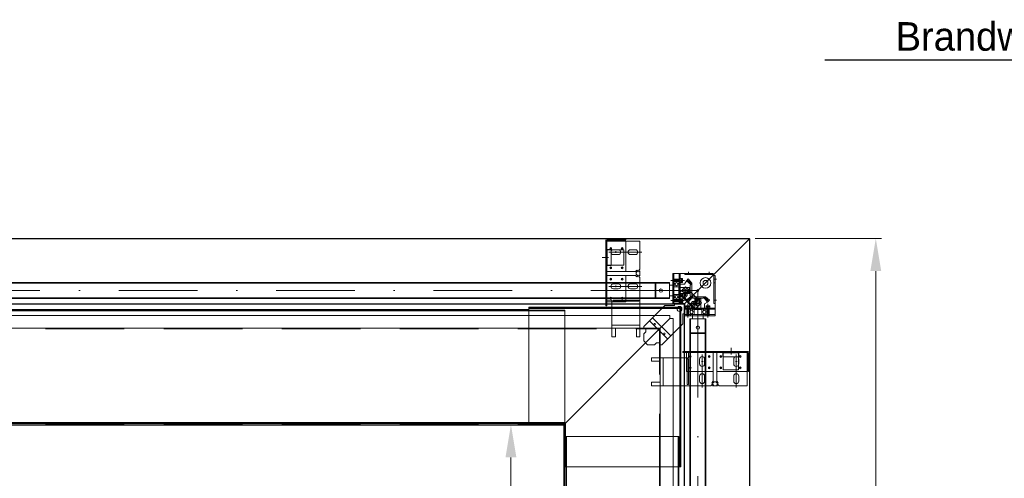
# Model space of a CAD drawing. Extents: x 50445 to 145605, y -10968 to 41989.
# Tile 36 of 256: x 56396 to 58989, y 13118 to 14324. Entities that reach past the tile are written whole.
import ezdxf
from ezdxf import colors
from ezdxf.entities.mleader import LeaderData, LeaderLine
from ezdxf.math import Vec2, Vec3

# ---------------------------------------------------------------- set-up
doc = ezdxf.new("R2010")
doc.units = 0
doc.header["$LTSCALE"] = 414.30304
doc.header["$MEASUREMENT"] = 0
doc.linetypes.add('DASHDOT', pattern=[1, 0.5, -0.25, 0, -0.25])
doc.linetypes.add('DASHED', pattern=[0.75, 0.5, -0.25])
doc.layers.get('0').update_dxf_attribs({"linetype": 'CONTINUOUS'})
doc.layers.get('Defpoints').update_dxf_attribs({"linetype": 'CONTINUOUS'})
for name, color, linetype, lineweight in [('BLECH', 5, 'CONTINUOUS', 35), ('GEWINDELINIEN', 94, 'CONTINUOUS', 18), ('HILFSLINIEN', 3, 'CONTINUOUS', 13), ('LIJN18', 30, 'CONTINUOUS', 18), ('MITTELLINIEN', 7, 'DASHDOT', 18), ('STAHLBAU', 7, 'CONTINUOUS', 35), ('UNSICHTBARE', 7, 'DASHED', 18)]:
    doc.layers.add(name, color=color, linetype=linetype, lineweight=lineweight)
doc.dimstyles.get("Standard").update_dxf_attribs({"dimtxt": 0.18, "dimasz": 0.18, "dimexe": 0.18, "dimexo": 0.0625, "dimgap": 0.09, "dimtad": 0, "dimtih": 1, "dimtoh": 1, "dimdec": 4, "dimzin": 0, "dimdsep": 46, "dimtxsty": 'Standard', "dimcen": 0.09, "dimadec": 0, "dimazin": 0, "dimtfac": 1, "dimtdec": 4, "dimtofl": 0, "dimtmove": 0, "dimatfit": 3, "dimfxl": 1, "dimtolj": 1, "dimtzin": 0, "dimarcsym": 0})

# ---------------------------------------------------------------- blocks, each defined once
blk = doc.blocks.new('*D520')
at = {"layer": 'Defpoints', "color": 0, "linetype": 'Continuous', "lineweight": 0, "transparency": 16777216}
for p in [(57828.9, 13258.9), (57689.6, 11658.9), (57828.9, 11658.9)]:
    blk.add_point(p, dxfattribs=at)
at = {"layer": 'LIJN18', "color": 0, "linetype": 'Continuous', "lineweight": 0, "transparency": 16777216}
for p, q in [((57813.9, 13258.9), (57674.6, 13258.9)), ((57689.6, 13172.9), (57689.6, 12627.3)), ((57689.6, 11744.9), (57689.6, 12290.6)), ((57813.9, 11658.9), (57674.6, 11658.9))]:
    blk.add_line(p, q, dxfattribs=at)
for points in [[(57675.3, 13172.9), (57704, 13172.9), (57689.6, 13258.9)], [(57675.3, 11744.9), (57704, 11744.9), (57689.6, 11658.9)]]:
    blk.add_solid(points, dxfattribs=at)
at = {"layer": 'LIJN18', "color": 0, "linetype": 'Continuous', "lineweight": 0, "transparency": 16777216, "insert": (57689.6, 12458.9), "char_height": 86, "attachment_point": 5, "rotation": 90}
blk.add_mtext('\\A1;1633', dxfattribs=at)
blk = doc.blocks.new('*D521')
at = {"layer": 'Defpoints', "color": 0, "linetype": 'Continuous', "lineweight": 0, "transparency": 16777216}
for p in [(58317.9, 13748.9), (58317.9, 11168.9), (58650.3, 11168.9)]:
    blk.add_point(p, dxfattribs=at)
at = {"layer": 'LIJN18', "color": 0, "linetype": 'Continuous', "lineweight": 0, "transparency": 16777216}
for p, q in [((58332.9, 13748.9), (58665.3, 13748.9)), ((58650.3, 13662.9), (58650.3, 12627.3)), ((58650.3, 11254.9), (58650.3, 12290.6)), ((58332.9, 11168.9), (58665.3, 11168.9))]:
    blk.add_line(p, q, dxfattribs=at)
for points in [[(58636, 13662.9), (58664.6, 13662.9), (58650.3, 13748.9)], [(58636, 11254.9), (58664.6, 11254.9), (58650.3, 11168.9)]]:
    blk.add_solid(points, dxfattribs=at)
at = {"layer": 'LIJN18', "color": 0, "linetype": 'Continuous', "lineweight": 0, "transparency": 16777216, "insert": (58650.3, 12458.9), "char_height": 86, "attachment_point": 5, "rotation": 90}
blk.add_mtext('\\A1;2613', dxfattribs=at)
blk = doc.blocks.new('_Dot')
at = {"color": 0, "linetype": 'ByBlock', "lineweight": -2}
blk.add_line((-0.5, 0), (-1, 0), dxfattribs=at)
at = {"color": 0, "linetype": 'ByBlock', "lineweight": 0, "const_width": 0.5}
blk.add_lwpolyline([(-0.25, 0, 1), (0.25, 0, 1)], format="xyb", close=True, dxfattribs=at)

msp = doc.modelspace()

# ---------------------------------------------------------------- linework, layer by layer
at = {"layer": 'BLECH', "lineweight": 0}
for p, q in [((58317.9, 13748.9), (56153.9, 13748.9)), ((58317.9, 13747.9), (56153.9, 13747.9)), ((57939.3, 13743.9), (57939.3, 13571.9)), ((57942.3, 13743.9), (57942.3, 13571.9)), ((57942.3, 13742.9), (57992.3, 13742.9)), ((58029.3, 13741.9), (57942.3, 13741.9)), ((57992.3, 13747.9), (57943.3, 13747.9)), ((57992.3, 13744.9), (57943.3, 13744.9)), ((57992.3, 13747.9), (57992.3, 13744.9)), ((57992.3, 13742.9), (57992.3, 13661.9)), ((58029.3, 13741.9), (58029.3, 13667.7)), ((58317.9, 13747.9), (58145.9, 13575.9)), ((58317.9, 13747.9), (58145.9, 13575.9)), ((58317.9, 13747.9), (58317.9, 13748.9)), ((58317.9, 13747.9), (58317.9, 12458.9)), ((58317.9, 13747.9), (58318.9, 13747.9)), ((58318.9, 13747.9), (58318.9, 12458.9)), ((57943.2, 13677.6), (57943.2, 13719.6)), ((57953.2, 13719.6), (57943.2, 13719.6)), ((57943.2, 13718.6), (57953.2, 13718.6)), ((57953.2, 13677.6), (57953.2, 13719.6)), ((57956.2, 13718.6), (57975.5, 13718.6)), ((57959.3, 13719.4), (57972.3, 13719.4)), ((58004.3, 13719.4), (58017.3, 13719.4)), ((57959.3, 13706.4), (57972.3, 13706.4)), ((58004.3, 13706.4), (58017.3, 13706.4)), ((58017.8, 13661.9), (57942.3, 13661.9)), ((57942.3, 13661.9), (57992.3, 13661.9)), ((57943.2, 13678.6), (57953.2, 13678.6)), ((57953.2, 13677.6), (57943.2, 13677.6)), ((58021.5, 13665.5), (58017.8, 13661.9)), ((58023.6, 13663.4), (58019.3, 13659.2)), ((58023.6, 13663.4), (58021.5, 13665.5)), ((58025.1, 13663.4), (58029.3, 13667.7)), ((58025.1, 13663.4), (58027.2, 13661.3)), ((58027.2, 13661.3), (58029.3, 13663.4)), ((58029.3, 13663.4), (58029.3, 13650.4)), ((58017.8, 13651.9), (57942.3, 13651.9)), ((57943.8, 13651.9), (57992.3, 13651.9)), ((58021.5, 13648.3), (58017.8, 13651.9)), ((58019.3, 13659.2), (58019.3, 13654.7)), ((58023.6, 13650.4), (58019.3, 13654.7)), ((58023.6, 13650.4), (58021.5, 13648.3)), ((58025.1, 13650.4), (58027.2, 13652.5)), ((58025.1, 13650.4), (58029.3, 13646.2)), ((58027.2, 13652.5), (58029.3, 13650.4)), ((58029.3, 13646.2), (58029.3, 13512.9)), ((58115.5, 13656.9), (58115.5, 13577.5)), ((58221.9, 13656.9), (58115.5, 13656.9)), ((58118.5, 13656.9), (58118.5, 13577.5)), ((58132.5, 13656.9), (58132.5, 13577.5)), ((58135.5, 13656.9), (58135.5, 13577.5)), ((58147.5, 13653.9), (58147.5, 13656.9)), ((58221.9, 13653.9), (58147.5, 13653.9)), ((58201.9, 13653.9), (58201.9, 13656.9)), ((58221.9, 13653.9), (58221.9, 13656.9)), ((58223.9, 13651.9), (58221.9, 13653.9)), ((58223.9, 13651.9), (58226.9, 13651.9)), ((58223.9, 13577.5), (58223.9, 13651.9)), ((58226.9, 13545.5), (58226.9, 13651.9)), ((57959.3, 13629.4), (57972.3, 13629.4)), ((57972.3, 13629.4), (57959.3, 13629.4)), ((57959.3, 13616.4), (57972.3, 13616.4)), ((57972.3, 13616.4), (57959.3, 13616.4)), ((58004.3, 13629.4), (58017.3, 13629.4)), ((58004.3, 13616.4), (58017.3, 13616.4)), ((58118.5, 13631.3), (58115.5, 13631.3)), ((58135.5, 13631.3), (58132.5, 13631.3)), ((58223.9, 13631.9), (58226.9, 13631.9)), ((57942.3, 13586.9), (57955.7, 13586.9)), ((57955.7, 13512.9), (57955.7, 13586.9)), ((57958.7, 13586.9), (58026.3, 13586.9)), ((57958.7, 13583.9), (57958.7, 13586.9)), ((57958.7, 13583.9), (58026.3, 13583.9)), ((57992.3, 13586.9), (57992.3, 13583.9)), ((58026.3, 13586.9), (58026.3, 13583.9)), ((58118.5, 13592.5), (58115.5, 13592.5)), ((58135.5, 13592.5), (58132.5, 13592.5)), ((57734.9, 13561.9), (56153.4, 13561.9)), ((57831.9, 13560.4), (56153.4, 13560.4)), ((57831.9, 13558.9), (56153.4, 13558.9)), ((58145.9, 13576.9), (56153.9, 13576.9)), ((58145.9, 13575.9), (56153.9, 13575.9)), ((57734.9, 13561.9), (57734.9, 13560.4)), ((57736.9, 13260.9), (57736.9, 13567.9)), ((57736.9, 13567.9), (58136.9, 13567.9)), ((57736.9, 13566.4), (58136.9, 13566.4)), ((57736.9, 13564.9), (58136.9, 13564.9)), ((57751.9, 13560.4), (57751.9, 13558.9)), ((57771.9, 13560.4), (57771.9, 13558.9)), ((57831.9, 13560.4), (57831.9, 13263.4)), ((57939.3, 13571.9), (57942.3, 13571.9)), ((57942.3, 13581.9), (57955.7, 13581.9)), ((58039.4, 13517.2), (58094.8, 13572.5)), ((58094.8, 13572.5), (58120.5, 13572.5)), ((58118.5, 13577.5), (58115.5, 13577.5)), ((58115.5, 13577.5), (58147.5, 13577.5)), ((58120.5, 13572.5), (58120.5, 13577.5)), ((58135.5, 13577.5), (58132.5, 13577.5)), ((58133.9, 13564.9), (58133.9, 13147.9)), ((58135.4, 13564.9), (58135.4, 13147.9)), ((58136.9, 13567.9), (58136.9, 13147.9)), ((58145.9, 13575.9), (58145.9, 13576.9)), ((58145.9, 13575.9), (58145.9, 12458.9)), ((58145.9, 13575.9), (58146.9, 13575.9)), ((58146.9, 13575.9), (58146.9, 12458.9)), ((58147.5, 13548.5), (58147.5, 13577.5)), ((58226.9, 13565.5), (58147.5, 13565.5)), ((58147.5, 13562.5), (58147.5, 13565.5)), ((58226.9, 13562.5), (58147.5, 13562.5)), ((58162.5, 13565.5), (58162.5, 13562.5)), ((58201.3, 13565.5), (58201.3, 13562.5)), ((58223.9, 13577.5), (58226.9, 13577.5)), ((56153.9, 13546.4), (58108.4, 13546.4)), ((57828.9, 13258.9), (58108.4, 13538.4)), ((57828.9, 13258.9), (58108.4, 13538.4)), ((58102.2, 13484.4), (58054.4, 13532.2)), ((58110.4, 13492.6), (58062.6, 13540.4)), ((58108.4, 13538.4), (58108.4, 13546.4)), ((58108.4, 13538.4), (58116.4, 13538.4)), ((58116.4, 12458.9), (58116.4, 13538.4)), ((58142.5, 13550.5), (58147.5, 13550.5)), ((58142.5, 13524.7), (58142.5, 13550.5)), ((58226.9, 13548.5), (58147.5, 13548.5)), ((58147.5, 13548.5), (58147.5, 13545.5)), ((58226.9, 13545.5), (58147.5, 13545.5)), ((58162.5, 13545.5), (58162.5, 13548.5)), ((58201.3, 13548.5), (58201.3, 13545.5)), ((56153.9, 13512.9), (58080.9, 13512.9)), ((57955.7, 13520.4), (58029.3, 13520.4)), ((57955.7, 13512.9), (58029.3, 13512.9)), ((57955.7, 13512.9), (57955.7, 13489.9)), ((58020.3, 13512.9), (57964.7, 13512.9)), ((57964.7, 13512.9), (57964.7, 13489.9)), ((58020.3, 13512.9), (58020.3, 13489.9)), ((58029.3, 13512.9), (58029.3, 13489.9)), ((58039.4, 13517.2), (58039.4, 13512.9)), ((58039.4, 13512.9), (58044.4, 13512.9)), ((58044.4, 13512.9), (58044.4, 13502.9)), ((58080.9, 13510.9), (58080.9, 13512.9)), ((58080.9, 13510.9), (58082.9, 13510.9)), ((58082.9, 12458.9), (58082.9, 13510.9)), ((58087.2, 13469.4), (58142.5, 13524.7)), ((57955.7, 13489.9), (57964.7, 13489.9)), ((58020.3, 13489.9), (58029.3, 13489.9)), ((58044.4, 13502.9), (58039.4, 13497.9)), ((58039.4, 13497.9), (58039.4, 13479.4)), ((58049.4, 13469.4), (58039.4, 13479.4)), ((58067.9, 13469.4), (58049.4, 13469.4)), ((58072.9, 13474.4), (58067.9, 13469.4)), ((58082.9, 13474.4), (58072.9, 13474.4)), ((58082.9, 13469.4), (58082.9, 13474.4)), ((58087.2, 13469.4), (58082.9, 13469.4)), ((58059.9, 13435.2), (58059.9, 13426.2)), ((58082.9, 13435.2), (58059.9, 13435.2)), ((58082.9, 13435.2), (58156.9, 13435.2)), ((58082.9, 13435.2), (58082.9, 13361.6)), ((58090.4, 13435.2), (58090.4, 13361.6)), ((58313.9, 13451.6), (58141.9, 13451.6)), ((58141.9, 13451.6), (58141.9, 13448.6)), ((58313.9, 13448.6), (58141.9, 13448.6)), ((58151.9, 13448.6), (58151.9, 13435.2)), ((58153.9, 13432.2), (58153.9, 13364.6)), ((58153.9, 13432.2), (58156.9, 13432.2)), ((58156.9, 13448.6), (58156.9, 13435.2)), ((58156.9, 13432.2), (58156.9, 13364.6)), ((58186.4, 13431.6), (58186.4, 13418.6)), ((58186.4, 13418.6), (58186.4, 13431.6)), ((58199.4, 13431.6), (58199.4, 13418.6)), ((58199.4, 13418.6), (58199.4, 13431.6)), ((58221.9, 13373.1), (58221.9, 13448.6)), ((58221.9, 13447.1), (58221.9, 13398.6)), ((58231.9, 13373.1), (58231.9, 13448.6)), ((58231.9, 13448.6), (58231.9, 13398.6)), ((58247.6, 13447.7), (58289.6, 13447.7)), ((58247.6, 13437.7), (58247.6, 13447.7)), ((58247.6, 13437.7), (58289.6, 13437.7)), ((58248.6, 13447.7), (58248.6, 13437.7)), ((58276.4, 13431.6), (58276.4, 13418.6)), ((58288.6, 13447.7), (58288.6, 13437.7)), ((58288.6, 13434.7), (58288.6, 13415.5)), ((58289.4, 13431.6), (58289.4, 13418.6)), ((58289.6, 13437.7), (58289.6, 13447.7)), ((58311.9, 13361.6), (58311.9, 13448.6)), ((58312.9, 13448.6), (58312.9, 13398.6)), ((58314.9, 13398.6), (58314.9, 13447.6)), ((58317.9, 13398.6), (58317.9, 13447.6)), ((58082.9, 13426.2), (58059.9, 13426.2)), ((58082.9, 13370.6), (58082.9, 13426.2)), ((58156.9, 13398.6), (58153.9, 13398.6)), ((58186.4, 13386.6), (58186.4, 13373.6)), ((58199.4, 13386.6), (58199.4, 13373.6)), ((58312.9, 13398.6), (58231.9, 13398.6)), ((58276.4, 13386.6), (58276.4, 13373.6)), ((58289.4, 13386.6), (58289.4, 13373.6)), ((58317.9, 13398.6), (58314.9, 13398.6)), ((58082.9, 13370.6), (58059.9, 13370.6)), ((58059.9, 13370.6), (58059.9, 13361.6)), ((58082.9, 13361.6), (58059.9, 13361.6)), ((58216.2, 13361.6), (58082.9, 13361.6)), ((58156.9, 13364.6), (58153.9, 13364.6)), ((58220.4, 13365.8), (58216.2, 13361.6)), ((58218.3, 13369.5), (58221.9, 13373.1)), ((58220.4, 13367.3), (58218.3, 13369.5)), ((58220.4, 13367.3), (58224.7, 13371.6)), ((58220.4, 13365.8), (58222.6, 13363.7)), ((58222.6, 13363.7), (58220.4, 13361.6)), ((58233.4, 13361.6), (58220.4, 13361.6)), ((58229.2, 13371.6), (58224.7, 13371.6)), ((58233.4, 13367.3), (58229.2, 13371.6)), ((58233.4, 13365.8), (58231.3, 13363.7)), ((58231.3, 13363.7), (58233.4, 13361.6)), ((58235.6, 13369.5), (58231.9, 13373.1)), ((58233.4, 13367.3), (58235.6, 13369.5)), ((58233.4, 13365.8), (58237.7, 13361.6)), ((58311.9, 13361.6), (58237.7, 13361.6)), ((57831.9, 13264.9), (56153.4, 13264.9)), ((57831.9, 13263.4), (56153.4, 13263.4)), ((57734.9, 13261.9), (56153.4, 13261.9)), ((56153.9, 13258.9), (57828.9, 13258.9)), ((57734.9, 13261.9), (57734.9, 13263.4)), ((57736.9, 13263.9), (57783.5, 13263.9)), ((57736.9, 13262.4), (57783.5, 13262.4)), ((57736.9, 13260.9), (57832.9, 13260.9)), ((57751.9, 13263.4), (57751.9, 13264.9)), ((57771.9, 13263.4), (57771.9, 13264.9)), ((57783.5, 13260.9), (57783.5, 13263.9)), ((57828.9, 13260.9), (57828.9, 13258.9)), ((57830.9, 13258.9), (57828.9, 13258.9)), ((57828.9, 12458.9), (57828.9, 13258.9)), ((57829.9, 13260.9), (57829.9, 13147.9)), ((57831.4, 13260.9), (57831.4, 13147.9)), ((57832.9, 13260.9), (57832.9, 13147.9)), ((57834.4, 13227.9), (57834.4, 12458.8)), ((57834.4, 13227.9), (58131.4, 13227.9)), ((57835.9, 13227.9), (57835.9, 12458.8)), ((58129.9, 13227.9), (58129.9, 12458.8)), ((58131.4, 13227.9), (58131.4, 12458.8)), ((57834.4, 13217.9), (57835.9, 13217.9)), ((58131.4, 13217.9), (58129.9, 13217.9)), ((57829.9, 13147.9), (58136.9, 13147.9)), ((57834.4, 13147.9), (57835.9, 13147.9)), ((58131.4, 13147.9), (58129.9, 13147.9)), ((57832.9, 13117.9), (57834.4, 13117.9)), ((58132.9, 13117.9), (58131.4, 13117.9))]:
    msp.add_line(p, q, dxfattribs=at)
at = {"layer": 'BLECH', "linetype": 'DASHED', "lineweight": 0}
for p, q in [((57942.3, 13718.6), (57943.2, 13718.6)), ((57953.2, 13718.6), (57956.2, 13718.6)), ((57975.5, 13718.6), (57987.3, 13718.6)), ((57987.3, 13718.6), (57987.3, 13678.6)), ((57942.3, 13678.6), (57943.2, 13678.6)), ((57953.2, 13678.6), (57987.3, 13678.6)), ((57992.3, 13651.9), (57992.3, 13586.9)), ((58149.3, 13621.7), (58131.6, 13604.1)), ((58149.3, 13621.7), (58191.7, 13579.3)), ((57992.3, 13583.9), (57992.3, 13581.9)), ((58131.6, 13604.1), (58174.1, 13561.6)), ((58133.1, 13605.5), (58175.5, 13563)), ((57955.7, 13581.9), (57992.3, 13581.9)), ((58191.7, 13579.3), (58174.1, 13561.6)), ((56153.9, 13510.9), (58080.9, 13510.9)), ((58080.9, 12458.9), (58080.9, 13510.9)), ((58151.9, 13435.2), (58151.9, 13398.6)), ((58248.6, 13448.6), (58248.6, 13447.7)), ((58248.6, 13437.7), (58248.6, 13403.6)), ((58288.6, 13448.6), (58288.6, 13447.7)), ((58288.6, 13437.7), (58288.6, 13434.7)), ((58288.6, 13403.6), (58248.6, 13403.6)), ((58288.6, 13415.5), (58288.6, 13403.6)), ((58153.9, 13398.6), (58151.9, 13398.6)), ((58221.9, 13398.6), (58156.9, 13398.6)), ((56153.9, 13260.9), (57828.9, 13260.9)), ((57830.9, 12458.9), (57830.9, 13258.9))]:
    msp.add_line(p, q, dxfattribs=at)
at = {"layer": 'BLECH', "lineweight": 0}
for centre, radius in [((57952.3, 13722.9), 2.5), ((57982.3, 13722.9), 2.5), ((57952.3, 13671.9), 2.5), ((57982.3, 13671.9), 2.5), ((57952.3, 13641.9), 2.5), ((57982.3, 13641.9), 2.5), ((58201.9, 13631.9), 14), ((58201.9, 13631.9), 6.5), ((58156.1, 13607.5), 3.5), ((58181.9, 13611.9), 2.5), ((57952.3, 13591.9), 2.5), ((57982.3, 13591.9), 2.5), ((58147.5, 13600.5), 2.5), ((58177.5, 13586.1), 3.5), ((58133.5, 13563.5), 6.5), ((58170.5, 13577.5), 2.5), ((58067.9, 13523.4), 2.1), ((58093.4, 13497.9), 2.1), ((58161.9, 13438.6), 2.5), ((58211.9, 13438.6), 2.5), ((58241.9, 13438.6), 2.5), ((58292.9, 13438.6), 2.5), ((58161.9, 13408.6), 2.5), ((58211.9, 13408.6), 2.5), ((58241.9, 13408.6), 2.5), ((58292.9, 13408.6), 2.5)]:
    msp.add_circle(centre, radius, dxfattribs=at)
at = {"layer": 'BLECH', "linetype": 'DASHED', "lineweight": 0}
for centre, radius in [((58156.1, 13607.5), 2.5), ((58147.5, 13600.5), 6), ((58147.5, 13600.5), 2.5), ((58177.5, 13586.1), 2.5), ((58170.5, 13577.5), 6), ((58170.5, 13577.5), 2.5)]:
    msp.add_circle(centre, radius, dxfattribs=at)
at = {"layer": 'BLECH', "lineweight": 0}
for centre, radius, start, end in [((57943.3, 13743.9), 4, 90, 180), ((57943.3, 13743.9), 1, 90, 180), ((57959.3, 13712.9), 6.5, 90, 270), ((57972.3, 13712.9), 6.5, 270, 90), ((58004.3, 13712.9), 6.5, 90, 270), ((58017.3, 13712.9), 6.5, 270, 90), ((57959.3, 13622.9), 6.5, 90, 270), ((57959.3, 13622.9), 6.5, 90, 270), ((57972.3, 13622.9), 6.5, 270, 90), ((57972.3, 13622.9), 6.5, 270, 90), ((58004.3, 13622.9), 6.5, 90, 270), ((58017.3, 13622.9), 6.5, 270, 90), ((58192.9, 13431.6), 6.5, 0, 180), ((58192.9, 13431.6), 6.5, 0, 180), ((58282.9, 13431.6), 6.5, 0, 180), ((58313.9, 13447.6), 4, 0, 90), ((58313.9, 13447.6), 1, 0, 90), ((58192.9, 13418.6), 6.5, 180, 0), ((58192.9, 13418.6), 6.5, 180, 0), ((58282.9, 13418.6), 6.5, 180, 0), ((58192.9, 13386.6), 6.5, 0, 180), ((58282.9, 13386.6), 6.5, 0, 180), ((58192.9, 13373.6), 6.5, 180, 0), ((58282.9, 13373.6), 6.5, 180, 0)]:
    msp.add_arc(centre, radius, start, end, dxfattribs=at)
for p in [(57952.3, 13722.9), (57982.3, 13722.9), (57952.3, 13671.9), (57982.3, 13671.9), (57952.3, 13641.9), (57982.3, 13641.9), (57952.3, 13591.9), (57982.3, 13591.9), (58147.5, 13600.5), (58170.5, 13577.5), (58161.9, 13438.6), (58211.9, 13438.6), (58241.9, 13438.6), (58292.9, 13438.6), (58161.9, 13408.6), (58211.9, 13408.6), (58241.9, 13408.6), (58292.9, 13408.6)]:
    msp.add_point(p, dxfattribs=at)
at = {"layer": 'BLECH', "linetype": 'DASHED', "lineweight": 0}
for p in [(58156.1, 13607.5), (58177.5, 13586.1)]:
    msp.add_point(p, dxfattribs=at)
at = {"layer": 'GEWINDELINIEN', "lineweight": 0}
for p, q in [((58132.5, 13640.8), (58115.5, 13640.8)), ((58132.5, 13636), (58115.5, 13636)), ((58159.2, 13615.9), (58148, 13615.9)), ((58159.9, 13615.9), (58159.2, 13615.9)), ((58132.8, 13587.8), (58115.8, 13587.8)), ((58159.2, 13607.9), (58148, 13607.9)), ((58159.9, 13607.9), (58159.2, 13607.9)), ((58177.9, 13589.9), (58177.9, 13589.2)), ((58177.9, 13589.2), (58177.9, 13578)), ((58185.9, 13589.9), (58185.9, 13589.2)), ((58185.9, 13589.2), (58185.9, 13578)), ((58132.8, 13583), (58115.8, 13583)), ((58153, 13562.8), (58153, 13545.8)), ((58157.8, 13562.8), (58157.8, 13545.8)), ((58206, 13562.8), (58206, 13545.8)), ((58210.8, 13562.8), (58210.8, 13545.8))]:
    msp.add_line(p, q, dxfattribs=at)
at = {"layer": 'HILFSLINIEN', "lineweight": 0}
for p, q in [((57965.8, 13715.4), (57965.8, 13711.1)), ((57930.1, 13699.1), (57946.9, 13699.1)), ((57947.3, 13712.9), (58034.3, 13712.9)), ((58156.9, 13654.2), (58156.9, 13660.9)), ((58156.9, 13653.9), (58156.9, 13656.9)), ((58211.9, 13654.6), (58211.9, 13660.9)), ((58211.9, 13653.9), (58211.9, 13656.9)), ((58223.9, 13641.9), (58226.9, 13641.9)), ((58224.6, 13641.9), (58230.9, 13641.9)), ((57947.3, 13622.9), (58034.3, 13622.9)), ((57965.8, 13625.4), (57965.8, 13621.1)), ((57965.8, 13625.4), (57965.8, 13621.1)), ((58181.9, 13611.9), (58056.1, 13611.9)), ((58181.9, 13611.9), (58181.9, 13485.9)), ((58223.9, 13586.9), (58226.9, 13586.9)), ((58224.3, 13586.9), (58230.9, 13586.9)), ((58269.1, 13460.9), (58269.1, 13444)), ((58192.9, 13443.6), (58192.9, 13356.6)), ((58282.9, 13443.6), (58282.9, 13356.6)), ((58195.4, 13425.1), (58191.1, 13425.1)), ((58195.4, 13425.1), (58191.1, 13425.1)), ((58285.4, 13425.1), (58281.1, 13425.1)), ((56153.9, 13257.4), (57828.9, 13257.4))]:
    msp.add_line(p, q, dxfattribs=at)
at = {"layer": 'MITTELLINIEN', "lineweight": 0}
for p, q in [((58146.5, 13638.4), (58110.5, 13638.4)), ((58164.9, 13628.9), (58154, 13639.9)), ((58107.3, 13611.9), (51650.3, 13611.9)), ((58134.9, 13611.9), (58063.5, 13611.9)), ((58165, 13611.9), (58134.9, 13611.9)), ((58146.8, 13585.4), (58110.8, 13585.4)), ((58164.9, 13594.9), (58154, 13584)), ((58164.9, 13594.9), (58154, 13584)), ((58181.9, 13595), (58181.9, 13564.9)), ((58198.9, 13594.9), (58209.9, 13584)), ((58155.4, 13576.8), (58155.4, 13540.8)), ((58181.9, 13564.9), (58181.9, 13493.5)), ((58208.4, 13576.8), (58208.4, 13540.8)), ((58181.9, 13537.5), (58181.9, 11380.3))]:
    msp.add_line(p, q, dxfattribs=at)
at = {"layer": 'STAHLBAU', "lineweight": 0}
for p, q in [((58116.1, 13641.4), (58115.5, 13640.8)), ((58115.5, 13640.8), (58115.5, 13636)), ((58116.1, 13635.4), (58115.5, 13636)), ((58135.5, 13641.4), (58116.1, 13641.4)), ((58116.1, 13641.4), (58116.1, 13635.4)), ((58132.5, 13641.4), (58132.5, 13635.4)), ((58135.5, 13643.4), (58141, 13643.4)), ((58135.5, 13633.4), (58135.5, 13643.4)), ((58141.5, 13642.9), (58141.5, 13633.9)), ((58146.5, 13628.9), (58151.5, 13637.3)), ((58156.6, 13642.5), (58151.5, 13637.3)), ((58163.4, 13627.4), (58151.5, 13637.3)), ((58165.7, 13631.5), (58156.6, 13642.5)), ((58107.3, 13632.9), (51650.3, 13632.9)), ((58107.3, 13631.4), (51650.3, 13631.4)), ((58069, 13630.4), (58070.8, 13631.4)), ((58069, 13593.4), (58069, 13630.4)), ((58070.8, 13631.4), (58107.5, 13631.4)), ((58070.8, 13592.4), (58070.8, 13631.4)), ((58107.3, 13632.9), (58107.3, 13590.9)), ((58107.5, 13592.4), (58107.5, 13631.4)), ((58107.5, 13625.9), (58118.5, 13625.9)), ((58135.5, 13635.4), (58116.1, 13635.4)), ((58118.5, 13622.9), (58118.5, 13634.4)), ((58118.5, 13631.3), (58122.5, 13631.3)), ((58118.5, 13626.2), (58122.5, 13626.2)), ((58118.5, 13597.9), (58118.5, 13625.9)), ((58118.5, 13600.9), (58118.5, 13622.9)), ((58118.5, 13621.9), (58132, 13621.9)), ((58119.5, 13635.4), (58131.5, 13635.4)), ((58119.5, 13621.9), (58131.5, 13621.9)), ((58128.6, 13631.3), (58132.5, 13631.3)), ((58128.6, 13626.2), (58132.5, 13626.2)), ((58132, 13601.9), (58132, 13621.9)), ((58160, 13619.9), (58132, 13619.9)), ((58161.6, 13619.9), (58132, 13619.9)), ((58132.5, 13622.9), (58132.5, 13634.4)), ((58132.5, 13628.9), (58132.5, 13594.9)), ((58146.5, 13628.9), (58132.5, 13628.9)), ((58132.5, 13622.9), (58132.5, 13600.9)), ((58135.5, 13633.4), (58141, 13633.4)), ((58141.8, 13615.2), (58139.9, 13611.9)), ((58141.8, 13608.6), (58139.9, 13611.9)), ((58159.2, 13615.2), (58141.8, 13615.2)), ((58141.8, 13615.2), (58141.8, 13608.6)), ((58148, 13615.9), (58148, 13607.9)), ((58159.2, 13615.2), (58160, 13616)), ((58159.2, 13615.2), (58159.2, 13608.6)), ((58160, 13603.9), (58160, 13619.9)), ((58160, 13616), (58160, 13607.8)), ((58165.7, 13629.7), (58161.6, 13625.6)), ((58161.6, 13625.6), (58161.6, 13598.2)), ((58165.7, 13631.5), (58165.7, 13592.3)), ((58107.3, 13592.4), (51650.3, 13592.4)), ((58107.3, 13590.9), (51650.3, 13590.9)), ((58069, 13593.4), (58070.8, 13592.4)), ((58070.8, 13592.4), (58107.5, 13592.4)), ((58107.5, 13597.9), (58118.5, 13597.9)), ((58116.4, 13588.4), (58115.8, 13587.8)), ((58115.8, 13587.8), (58115.8, 13583)), ((58135.8, 13588.4), (58116.4, 13588.4)), ((58116.4, 13588.4), (58116.4, 13582.4)), ((58118.5, 13601.9), (58132, 13601.9)), ((58118.5, 13589.4), (58118.5, 13600.9)), ((58118.5, 13597.7), (58122.5, 13597.7)), ((58118.5, 13592.6), (58122.5, 13592.6)), ((58119.5, 13601.9), (58131.5, 13601.9)), ((58119.5, 13588.4), (58131.5, 13588.4)), ((58128.6, 13597.7), (58132.5, 13597.7)), ((58128.6, 13592.6), (58132.5, 13592.6)), ((58160, 13603.9), (58132, 13603.9)), ((58161.6, 13603.9), (58132, 13603.9)), ((58132.5, 13589.4), (58132.5, 13600.9)), ((58146.5, 13594.9), (58132.5, 13594.9)), ((58132.8, 13588.4), (58132.8, 13582.4)), ((58135.8, 13590.4), (58141.3, 13590.4)), ((58135.8, 13580.4), (58135.8, 13590.4)), ((58159.2, 13608.6), (58141.8, 13608.6)), ((58141.8, 13589.9), (58141.8, 13580.9)), ((58146.5, 13594.9), (58151.5, 13586.5)), ((58162.3, 13595.7), (58151.4, 13586.6)), ((58151.4, 13586.6), (58156.5, 13581.4)), ((58163.4, 13596.4), (58151.5, 13586.5)), ((58156.6, 13581.3), (58151.5, 13586.5)), ((58166.5, 13593.4), (58156.5, 13581.4)), ((58165.7, 13592.3), (58156.6, 13581.3)), ((58159.2, 13608.6), (58160, 13607.8)), ((58165.7, 13594.1), (58161.6, 13598.2)), ((58162.3, 13595.7), (58201.5, 13595.7)), ((58164.2, 13595.7), (58168.3, 13591.6)), ((58168.3, 13591.6), (58195.6, 13591.6)), ((58173.9, 13591.6), (58173.9, 13562.5)), ((58173.9, 13590), (58173.9, 13562)), ((58189.9, 13590), (58173.9, 13590)), ((58177.8, 13590), (58186.1, 13590)), ((58178.6, 13589.2), (58177.8, 13590)), ((58178.6, 13589.2), (58178.6, 13571.8)), ((58178.6, 13589.2), (58185.3, 13589.2)), ((58185.3, 13589.2), (58186.1, 13590)), ((58185.3, 13589.2), (58185.3, 13571.8)), ((58189.9, 13591.6), (58189.9, 13562.5)), ((58189.9, 13590), (58189.9, 13562)), ((58199.7, 13595.7), (58195.6, 13591.6)), ((58197.4, 13593.4), (58207.4, 13581.4)), ((58201.5, 13595.7), (58212.5, 13586.6)), ((58212.5, 13586.6), (58207.4, 13581.4)), ((58116.4, 13582.4), (58115.8, 13583)), ((58135.8, 13582.4), (58116.4, 13582.4)), ((58135.8, 13580.4), (58141.3, 13580.4)), ((58150.4, 13565.8), (58150.4, 13571.3)), ((58160.4, 13565.8), (58150.4, 13565.8)), ((58150.9, 13571.8), (58159.9, 13571.8)), ((58152.4, 13565.8), (58152.4, 13546.4)), ((58152.4, 13562.8), (58158.4, 13562.8)), ((58164.9, 13576.5), (58156.5, 13581.4)), ((58158.4, 13565.8), (58158.4, 13546.4)), ((58158.4, 13549.5), (58158.4, 13561.5)), ((58170.9, 13562.5), (58159.4, 13562.5)), ((58160.4, 13565.8), (58160.4, 13571.3)), ((58162.6, 13558.6), (58162.6, 13562.5)), ((58164.9, 13576.5), (58164.9, 13562.5)), ((58164.9, 13562.5), (58198.9, 13562.5)), ((58167.7, 13558.6), (58167.7, 13562.5)), ((58170.9, 13562.5), (58192.9, 13562.5)), ((58171.9, 13548.5), (58171.9, 13562)), ((58191.9, 13562), (58171.9, 13562)), ((58171.9, 13549.5), (58171.9, 13561.5)), ((58177.9, 13578), (58185.9, 13578)), ((58178.6, 13571.8), (58185.3, 13571.8)), ((58178.6, 13571.8), (58181.9, 13569.9)), ((58185.3, 13571.8), (58181.9, 13569.9)), ((58191.9, 13548.5), (58191.9, 13562)), ((58191.9, 13549.5), (58191.9, 13561.5)), ((58204.4, 13562.5), (58192.9, 13562.5)), ((58196.2, 13558.6), (58196.2, 13562.5)), ((58198.9, 13576.5), (58207.4, 13581.4)), ((58198.9, 13576.5), (58198.9, 13562.5)), ((58201.3, 13558.6), (58201.3, 13562.5)), ((58203.4, 13565.8), (58203.4, 13571.3)), ((58213.4, 13565.8), (58203.4, 13565.8)), ((58203.9, 13571.8), (58212.9, 13571.8)), ((58205.4, 13565.8), (58205.4, 13546.4)), ((58205.4, 13562.8), (58211.4, 13562.8)), ((58205.4, 13549.5), (58205.4, 13561.5)), ((58211.4, 13565.8), (58211.4, 13546.4)), ((58213.4, 13565.8), (58213.4, 13571.3)), ((58152.4, 13546.4), (58158.4, 13546.4)), ((58152.4, 13546.4), (58153, 13545.8)), ((58153, 13545.8), (58157.8, 13545.8)), ((58158.4, 13546.4), (58157.8, 13545.8)), ((58170.9, 13548.5), (58159.4, 13548.5)), ((58160.9, 13537.5), (58160.9, 11380.3)), ((58160.9, 13537.5), (58202.9, 13537.5)), ((58162.4, 13537.5), (58162.4, 11380.3)), ((58201.4, 13537.5), (58162.4, 13537.5)), ((58162.4, 13500.8), (58162.4, 13537.5)), ((58162.6, 13548.5), (58162.6, 13552.4)), ((58167.7, 13548.5), (58167.7, 13552.4)), ((58167.9, 13537.5), (58167.9, 13548.5)), ((58195.9, 13548.5), (58167.9, 13548.5)), ((58192.9, 13548.5), (58170.9, 13548.5)), ((58204.4, 13548.5), (58192.9, 13548.5)), ((58195.9, 13537.5), (58195.9, 13548.5)), ((58196.2, 13548.5), (58196.2, 13552.4)), ((58201.3, 13548.5), (58201.3, 13552.4)), ((58201.4, 13537.5), (58201.4, 11380.3)), ((58201.4, 13500.8), (58201.4, 13537.5)), ((58202.9, 13537.5), (58202.9, 11380.3)), ((58205.4, 13546.4), (58211.4, 13546.4)), ((58205.4, 13546.4), (58206, 13545.8)), ((58206, 13545.8), (58210.8, 13545.8)), ((58211.4, 13546.4), (58210.8, 13545.8)), ((58201.4, 13500.8), (58162.4, 13500.8)), ((58163.4, 13499), (58162.4, 13500.8)), ((58200.4, 13499), (58163.4, 13499)), ((58200.4, 13499), (58201.4, 13500.8))]:
    msp.add_line(p, q, dxfattribs=at)
for centre, radius in [((58084.5, 13611.9), 4.25), ((58125.5, 13628.7), 4), ((58125.5, 13595.1), 4), ((58165.1, 13555.5), 4), ((58198.7, 13555.5), 4), ((58181.9, 13514.5), 4.25)]:
    msp.add_circle(centre, radius, dxfattribs=at)
for centre, radius, start, end in [((58141, 13642.9), 0.5, 0, 90), ((58119.5, 13634.4), 1, 90, 180), ((58119.5, 13622.9), 1, 180, 270), ((58131.5, 13634.4), 1, 0, 90), ((58131.5, 13622.9), 1, 270, 0), ((58141, 13633.9), 0.5, 270, 0), ((58119.5, 13600.9), 1, 90, 180), ((58119.5, 13589.4), 1, 180, 270), ((58131.5, 13600.9), 1, 0, 90), ((58131.5, 13589.4), 1, 270, 0), ((58141.3, 13589.9), 0.5, 0, 90), ((58141.3, 13580.9), 0.5, 270, 0), ((58150.9, 13571.3), 0.5, 90, 180), ((58159.4, 13561.5), 1, 90, 180), ((58159.9, 13571.3), 0.5, 0, 90), ((58170.9, 13561.5), 1, 0, 90), ((58192.9, 13561.5), 1, 90, 180), ((58203.9, 13571.3), 0.5, 90, 180), ((58204.4, 13561.5), 1, 0, 90), ((58212.9, 13571.3), 0.5, 0, 90), ((58159.4, 13549.5), 1, 180, 270), ((58170.9, 13549.5), 1, 270, 0), ((58192.9, 13549.5), 1, 180, 270), ((58204.4, 13549.5), 1, 270, 0)]:
    msp.add_arc(centre, radius, start, end, dxfattribs=at)
at = {"layer": 'UNSICHTBARE', "lineweight": 0}
for p, q in [((58136.8, 13638.4), (58138.5, 13641.4)), ((58136.8, 13638.4), (58138.5, 13635.5)), ((58141.5, 13641.4), (58138.5, 13641.4)), ((58138.5, 13635.5), (58138.5, 13641.4)), ((58141.5, 13639.9), (58138.5, 13639.9)), ((58141.5, 13636.9), (58138.5, 13636.9)), ((58141.5, 13635.5), (58138.5, 13635.5)), ((58137.1, 13585.4), (58138.8, 13588.4)), ((58137.1, 13585.4), (58138.8, 13582.5)), ((58141.8, 13588.4), (58138.8, 13588.4)), ((58138.8, 13582.5), (58138.8, 13588.4)), ((58141.8, 13586.9), (58138.8, 13586.9)), ((58141.8, 13583.9), (58138.8, 13583.9)), ((58141.8, 13582.5), (58138.8, 13582.5)), ((58152.5, 13571.8), (58152.5, 13568.8)), ((58158.4, 13568.8), (58152.5, 13568.8)), ((58155.4, 13567.1), (58152.5, 13568.8)), ((58154, 13571.8), (58154, 13568.8)), ((58155.4, 13567.1), (58158.4, 13568.8)), ((58156.9, 13571.8), (58156.9, 13568.8)), ((58158.4, 13571.8), (58158.4, 13568.8)), ((58205.5, 13571.8), (58205.5, 13568.8)), ((58211.4, 13568.8), (58205.5, 13568.8)), ((58208.4, 13567.1), (58205.5, 13568.8)), ((58207, 13571.8), (58207, 13568.8)), ((58208.4, 13567.1), (58211.4, 13568.8)), ((58209.9, 13571.8), (58209.9, 13568.8)), ((58211.4, 13571.8), (58211.4, 13568.8))]:
    msp.add_line(p, q, dxfattribs=at)

# ---------------------------------------------------------------- dimensions: what is measured, and where the dimension line sits
at = {"layer": 'LIJN18', "linetype": 'Continuous', "lineweight": 0}
for base, p1, p2, text, picture, middle in [((58650.3, 11168.9), (58317.9, 13748.9), (58317.9, 11168.9), '2613', '*D521', (58650.3, 12458.9)), ((57689.6, 11658.9), (57828.9, 13258.9), (57828.9, 11658.9), '1633', '*D520', (57689.6, 12458.9))]:
    dim = msp.add_linear_dim(base=base, p1=p1, p2=p2, angle=90, text=text, dimstyle='Standard', override={"dimtxt": 86, "dimasz": 86, "dimexe": 15, "dimexo": 15, "dimgap": 25, "dimtad": 1, "dimdec": 0, "dimdsep": 0, "dimpost": '<>', "dimlwd": 0, "dimlwe": 0}, dxfattribs=at)
    dim.commit()
    dim.dimension.update_dxf_attribs({"geometry": picture, "text_midpoint": middle, "text_rotation": 90})

# ---------------------------------------------------------------- leaders
ml = msp.add_multileader_mtext('Standard', dxfattribs=at)
ml.set_content('Brandwerende betimmering door derden', color=256)
ml.set_leader_properties()
ml.set_arrow_properties(name='DOT')
ml.build(insert=Vec2(0, 0))
ml.multileader.update_dxf_attribs({"text_right_attachment_type": 6, "dogleg_length": 0.36, "arrow_head_size": 20})
ctx = ml.context
ctx.base_point, ctx.char_height, ctx.arrow_head_size, ctx.landing_gap_size, ctx.plane_origin = Vec3(57928.1, 14268), 75, 20, 0.09, Vec3(61240.8, 14218)
ctx.right_attachment, ctx.text_align_type = 6, 2
notes = []
notes.append((ctx, [(0, (1, 1, 0), (60503.6, 14218), (-1, 0), 0.36, [(0, [(61240.8, 14218)], 0, [])])]))
ctx.mtext.insert, ctx.mtext.alignment, ctx.mtext.flow_direction = Vec3(60503.2, 14318), 3, 5
for ctx, leaders in notes:
    for number, flags, end, landing, length, lines in leaders:
        leader = LeaderData()
        leader.index, (leader.has_last_leader_line, leader.has_dogleg_vector, leader.attachment_direction) = number, flags
        leader.last_leader_point, leader.dogleg_vector, leader.dogleg_length = Vec3(end), Vec3(landing), length
        for number, points, colour, breaks in lines:
            line = LeaderLine()
            line.index, line.vertices, line.color, line.breaks = number, Vec3.list(points), colors.encode_raw_color(colour), breaks
            leader.lines.append(line)
        ctx.leaders.append(leader)

doc.saveas('drawing.dxf')
